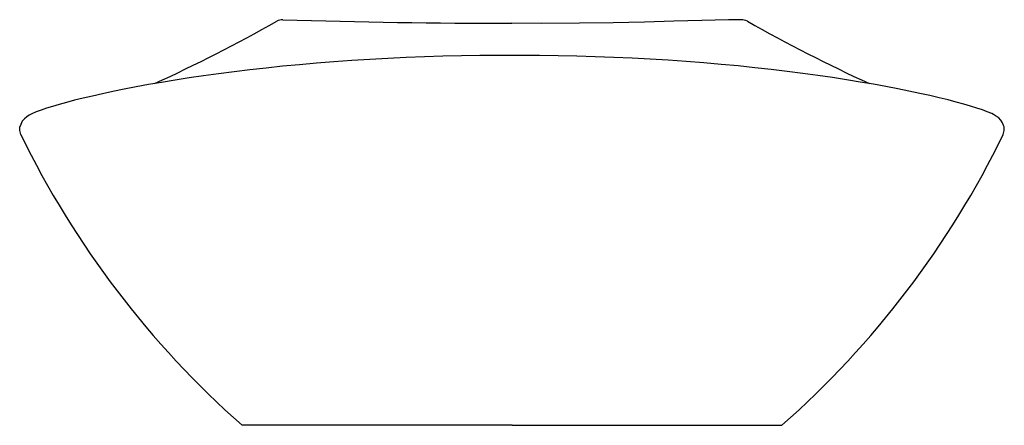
# Model space of a CAD drawing. Header units: millimetres. Extents: x 1167.821 to 1168.234, y 1058.245 to 1058.416.
import ezdxf

# ---------------------------------------------------------------- set-up
doc = ezdxf.new("R2010")
doc.units = ezdxf.units.MM
doc.layers.add('SANINDUSA', color=3, linetype='Continuous')

msp = doc.modelspace()

# ---------------------------------------------------------------- linework, layer by layer
at = {"layer": 'SANINDUSA'}
for q in [(1167.913831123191, 1058.245431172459), (1168.140231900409, 1058.245431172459)]:
    msp.add_line((1168.027031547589, 1058.245431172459), q, dxfattribs=at)
at = {"layer": 'SANINDUSA', "flags": 128}
for points in [[(1168.123096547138, 1058.415538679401), (1168.117799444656, 1058.415412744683), (1168.106653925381, 1058.415152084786), (1168.094909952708, 1058.414864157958), (1168.082536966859, 1058.414567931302), (1168.069420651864, 1058.414287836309), (1168.055408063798, 1058.414080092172), (1168.039547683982, 1058.4139810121), (1168.027030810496, 1058.414017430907)], [(1168.027031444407, 1058.40056925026), (1168.02143220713, 1058.400561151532), (1168.013597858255, 1058.400491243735), (1168.005799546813, 1058.400363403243), (1167.99803637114, 1058.400177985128), (1167.990309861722, 1058.399935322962), (1167.982621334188, 1058.399635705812), (1167.974970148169, 1058.399279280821), (1167.967355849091, 1058.39886610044), (1167.959790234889, 1058.398395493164), (1167.952368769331, 1058.397870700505), (1167.945073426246, 1058.397293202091), (1167.937887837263, 1058.39666413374), (1167.930823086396, 1058.39598660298), (1167.923890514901, 1058.395263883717), (1167.917101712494, 1058.394499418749), (1167.910468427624, 1058.39369681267), (1167.904002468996, 1058.392859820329), (1167.897715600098, 1058.391992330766), (1167.891619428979, 1058.391098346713), (1167.885725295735, 1058.390181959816), (1167.880044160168, 1058.389247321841), (1167.874586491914, 1058.388298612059), (1167.869362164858, 1058.387340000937), (1167.864380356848, 1058.386375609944), (1167.859651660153, 1058.385410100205), (1167.855280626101, 1058.384474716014), (1167.85108858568, 1058.383536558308), (1167.847174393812, 1058.382618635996), (1167.843539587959, 1058.381723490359), (1167.840185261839, 1058.380853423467), (1167.837112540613, 1058.380010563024), (1167.834319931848, 1058.37919600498), (1167.831803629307, 1058.378409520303), (1167.829544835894, 1058.377641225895), (1167.827538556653, 1058.376880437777), (1167.825721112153, 1058.376083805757), (1167.824568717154, 1058.375485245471), (1167.823566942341, 1058.374850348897), (1167.822552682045, 1058.373992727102), (1167.821667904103, 1058.372921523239), (1167.820987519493, 1058.371616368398), (1167.820644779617, 1058.370600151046)], [(1168.233417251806, 1058.370620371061), (1168.233230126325, 1058.37116800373), (1168.232767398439, 1058.372296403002), (1168.231994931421, 1058.373459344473), (1168.231002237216, 1058.37445733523), (1168.229841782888, 1058.375282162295), (1168.229036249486, 1058.375735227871), (1168.228206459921, 1058.376148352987), (1168.226362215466, 1058.376945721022), (1168.224377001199, 1058.377691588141), (1168.221974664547, 1058.378501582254), (1168.219334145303, 1058.379318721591), (1168.216470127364, 1058.38014568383), (1168.213335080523, 1058.380997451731), (1168.209924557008, 1058.381874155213), (1168.206236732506, 1058.382774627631), (1168.202271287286, 1058.383696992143), (1168.198030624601, 1058.384638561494), (1168.19351611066, 1058.385596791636), (1168.188844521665, 1058.386541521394), (1168.183833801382, 1058.387502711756), (1168.178579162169, 1058.388458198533), (1168.173088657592, 1058.389403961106), (1168.167371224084, 1058.390335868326), (1168.161436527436, 1058.39124973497), (1168.155294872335, 1058.392141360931), (1168.14895710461, 1058.393006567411), (1168.142434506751, 1058.393841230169), (1168.135738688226, 1058.394641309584), (1168.128881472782, 1058.395402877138), (1168.121874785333, 1058.396122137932), (1168.114730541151, 1058.396795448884), (1168.107460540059, 1058.397419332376), (1168.100076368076, 1058.397990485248), (1168.092589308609, 1058.39850578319), (1168.085022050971, 1058.398962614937), (1168.077374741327, 1058.399364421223), (1168.069674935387, 1058.399709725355), (1168.061944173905, 1058.399997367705), (1168.054182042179, 1058.400227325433), (1168.0463879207, 1058.400399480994), (1168.038561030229, 1058.400513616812), (1168.030703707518, 1058.40056940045), (1168.027031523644, 1058.400568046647)], [(1167.821032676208, 1058.367396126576), (1167.820560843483, 1058.369004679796), (1167.820644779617, 1058.370600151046)], [(1168.23303041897, 1058.367396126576), (1168.233502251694, 1058.369004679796), (1168.233417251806, 1058.370620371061)]]:
    msp.add_lwpolyline(points, dxfattribs=at)
at = {"layer": 'SANINDUSA'}
for centre, radius, start, end in [((1167.587607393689, 1059.019580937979), 0.6941120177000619, 294.6546287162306, 299.39994196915), ((1167.930900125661, 1058.41035279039), 0.005179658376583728, 89.24200321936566, 119.5071652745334), ((1168.030288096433, 1061.667769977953), 3.253754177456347, 268.2507992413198, 269.9426420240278), ((1168.123070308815, 1058.409810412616), 0.005728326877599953, 62.20469903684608, 89.73755855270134), ((1168.457841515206, 1059.00211076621), 0.6746354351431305, 240.510379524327, 245.3929030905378), ((1168.171756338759, 1058.537962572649), 0.39, 205.9349137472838, 228.5973526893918), ((1167.882306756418, 1058.537962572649), 0.39, 311.4026473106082, 334.0650862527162)]:
    msp.add_arc(centre, radius, start, end, dxfattribs=at)

doc.saveas('drawing.dxf')
